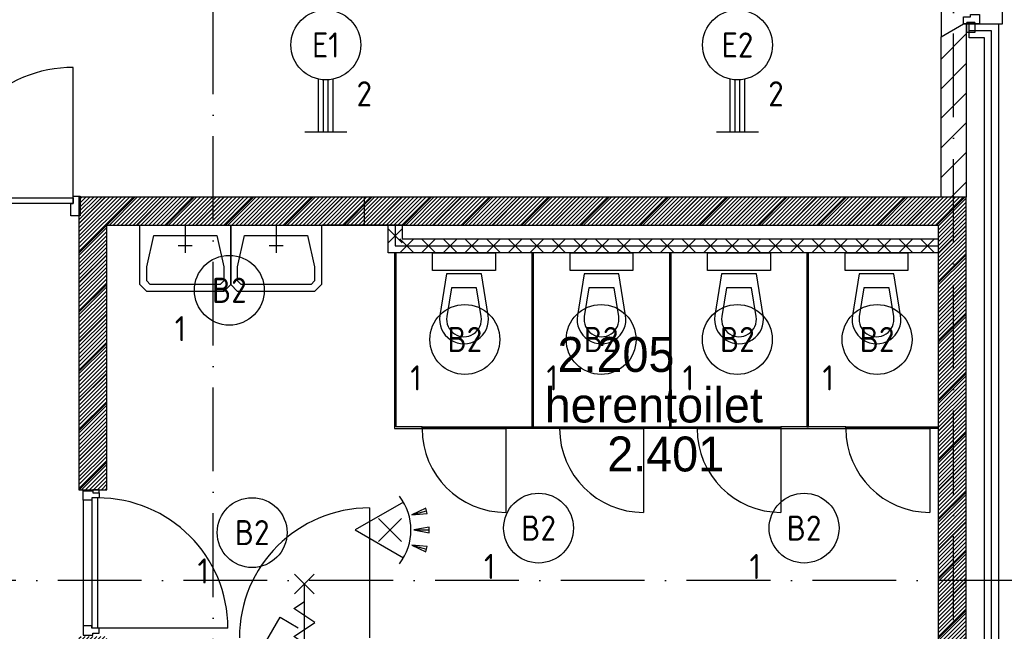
# Model space of a CAD drawing. Header units: millimetres. Extents: x 89505 to 240707, y 191 to 84291.
# Tile 14 of 50: x 133222 to 140268, y 50299 to 54678. Entities that reach past the tile are written whole.
import ezdxf
from ezdxf.enums import TextEntityAlignment as Align

# ---------------------------------------------------------------- set-up
doc = ezdxf.new("R2010")
doc.units = ezdxf.units.MM
doc.header["$LTSCALE"] = 100
doc.linetypes.add('DASHDOT', pattern=[9, 6, -1.5, 0, -1.5])
doc.layers.get('0').update_dxf_attribs({"linetype": 'CONTINUOUS'})
for name, color, linetype in [('AL$7----_STRAMIEN', 1, 'DASHDOT'), ('AL21----_BUITENWAND', 4, 'CONTINUOUS'), ('AL28----_KONSTRUKTIE', 3, 'CONTINUOUS'), ('AL31----_BUITENKOZ', 7, 'CONTINUOUS'), ('AL32----_DRAAIRICHTING', 1, 'CONTINUOUS'), ('ALL-----_REFLIJNEN', 8, 'CONTINUOUS'), ('ALXA3---_VOLZWART', 14, 'CONTINUOUS'), ('ALXAA---_GEWBETON', 12, 'CONTINUOUS'), ('ALXAB---_PREFABBETON', 1, 'CONTINUOUS'), ('BOUW', 8, 'CONTINUOUS'), ('EB63101-_ATTRIB', 2, 'CONTINUOUS'), ('EL63101-_LICHT-ARM', 3, 'CONTINUOUS'), ('EL63102-_LICHT-SCH', 3, 'CONTINUOUS'), ('EL6521--_BEWAKING', 3, 'CONTINUOUS')]:
    doc.layers.add(name, color=color, linetype=linetype)
doc.styles.add('1_8', font='ISO', dxfattribs={"height": 1.8})
doc.styles.add('BURO-025', font='BUROFONT.shx', dxfattribs={"height": 250})

# ---------------------------------------------------------------- blocks, each defined once
blk = doc.blocks.new('EJ3T20')
at = {"color": 0}
for p, q in [((-6.25, -1.5), (-6.25, 1.5)), ((6.25, -1.5), (6.25, 1.5)), ((-6.25, 0.525), (-2.444, 0.525)), ((-6.25, 0.175), (-2.494, 0.175)), ((2.444, 0.525), (6.25, 0.525)), ((2.494, 0.175), (6.25, 0.175)), ((-6.25, -0.175), (-2.494, -0.175)), ((-6.25, -0.525), (-2.444, -0.525)), ((2.444, -0.525), (6.25, -0.525)), ((2.494, -0.175), (6.25, -0.175))]:
    blk.add_line(p, q, dxfattribs=at)
blk.add_circle((0, 0), 2.5, dxfattribs=at)
at = {"color": 6, "style": '1_8'}
for tag, flags, p in [('SCHAK', 8, (3.5, 2.75)), ('A_CODE', 8, (0, 0)), ('GROEP', 8, (-3.5, -2.75)), ('KAST', 9, (3.5, -2.75))]:
    blk.add_attdef(tag, text='', height=1.8, dxfattribs=dict(at, flags=flags)).set_placement(p, align=Align.MIDDLE)
blk = doc.blocks.new('ES3G00')
blk.add_circle((0, 0), 2.5)
at = {"color": 6, "style": '1_8'}
for tag, flags, p in [('SCHAK', 8, (3.5, 2.75)), ('A_CODE', 8, (0, 0)), ('GROEP', 8, (-3.5, -2.75)), ('KAST', 9, (3.5, -2.75))]:
    blk.add_attdef(tag, text='', height=1.8, dxfattribs=dict(at, flags=flags)).set_placement(p, align=Align.MIDDLE)
blk = doc.blocks.new('ES652116')
for p, q in [((-0.813, -0.813), (0.813, 0.813)), ((0.813, -0.813), (-0.813, 0.813)), ((1.557, 1.087), (2.619, 1.372)), ((1.7, 0), (2.8, 0)), ((1.557, -1.087), (2.619, -1.372))]:
    blk.add_line(p, q)
blk.add_lwpolyline([(0.964, 2), (-2.5, 0), (0.964, -2)])
for points in [[(2.671, 1.179), (2.568, 1.565), (1.557, 1.087)], [(2.8, -0.2), (2.8, 0.2), (1.7, 0)], [(2.568, -1.565), (2.671, -1.179), (1.557, -1.087)]]:
    blk.add_lwpolyline(points, close=True)
blk.add_arc((-2.5, 0), 4, 322.81924, 37.18076)
at = {"style": '1_8'}
for tag, flags, p in [('SCHAK', 8, (3, 5.5)), ('KAST', 9, (-3, 0.5)), ('M_CODE', 9, (0, 0)), ('DOEL', 9, (-3, -2)), ('GROEP', 9, (-3, -4.5))]:
    blk.add_attdef(tag, text='', height=1.8, dxfattribs=dict(at, flags=flags)).set_placement(p, align=Align.MIDDLE_CENTER)
at = {"style": '1_8', "flags": 8}
blk.add_attdef('CODE', text='', height=1.8, dxfattribs=at).set_placement((0, 0), align=Align.MIDDLE)
blk = doc.blocks.new('ES3S1')
blk.add_lwpolyline([(0.575, 0.996), (2.309, 4), (3.608, 3.25)])
blk.add_circle((0, 0), 1.15)
at = {"style": '1_8'}
for tag, flags, p in [('SCHAK', 8, (3, 5.5)), ('KAST', 9, (-3, 0.5)), ('M_CODE', 9, (0, 0)), ('DOEL', 9, (-3, -2)), ('GROEP', 9, (-3, -4.5))]:
    blk.add_attdef(tag, text='', height=1.8, dxfattribs=dict(at, flags=flags)).set_placement(p, align=Align.MIDDLE_CENTER)

msp = doc.modelspace()

# ---------------------------------------------------------------- hatches: boundary and pattern name
at = {"layer": 'ALXAA---_GEWBETON'}
h = msp.add_hatch(dxfattribs=at)
h.set_pattern_fill('GEWPBET', color=8, scale=100, angle=45, style=0)
h.set_pattern_definition([(45, (71458.001, 72233.765), (-14.1421356, 14.1421356), [])])
h.paths.add_polyline_path([(133845.1, 45708.5), (133845.1, 45518.5), (133645.1, 45518.5), (133645.1, 45908.5), (133845.1, 45908.5), (133845.1, 45908.5), (135945.1, 45908.5), (135945.1, 44008.4), (136045.1, 44008.4), (136045.1, 43808.4), (135745.1, 43808.4), (133645.1, 43808.4), (133645.1, 44518.5), (133845.1, 44518.5), (133845.1, 44008.4), (135745.1, 44008.4), (135745.1, 45708.5)])
h.paths.add_polyline_path([(133845.1, 48813), (133645.1, 48813), (133645.1, 46962.7), (133845.1, 46962.7)])
h.paths.add_polyline_path([(133845.1, 49863), (133645.1, 49863), (133645.1, 50262.9), (133845.1, 50262.9)])
h.paths.add_polyline_path([(139695.1, 43808.4), (139995.1, 43808.4), (139995.1, 53408.4), (133645.1, 53408.4), (133645.1, 51312.9), (133845.1, 51312.9), (133845.1, 53208.4), (139795.1, 53208.4), (139795.1, 44008.4), (139695.1, 44008.4)])

# ---------------------------------------------------------------- linework, layer by layer
at = {"layer": 'AL$7----_STRAMIEN', "color": 1}
for points in [[(134605.1, 23541.8), (134605.1, 76515.8)], [(139905.1, 7174.9), (139905.1, 61763.4)], [(239405.1, 50663.4), (89505, 50663.4)]]:
    msp.add_lwpolyline(points, dxfattribs=at)
at = {"layer": 'AL21----_BUITENWAND', "color": 8}
for p, q in [((140015.1, 54648.4), (140225.1, 54648.4)), ((140015.1, 54548.4), (140015.1, 54648.4)), ((140225.1, 54648.4), (140225.1, 41278.4)), ((140125.1, 54548.4), (140015.1, 54548.4)), ((140125.1, 41378.4), (140125.1, 54548.4))]:
    msp.add_line(p, q, dxfattribs=at)
at = {"layer": 'AL28----_KONSTRUKTIE', "color": 8, "linetype": 'Continuous'}
for p, q in [((139815.1, 54556), (139975.1, 54648.4)), ((139975.1, 54648.4), (139995.1, 54648.4)), ((139995.1, 54648.4), (139995.1, 53408.4)), ((139815.1, 53408.4), (139815.1, 54556))]:
    msp.add_line(p, q, dxfattribs=at)
at = {"layer": 'AL28----_KONSTRUKTIE', "color": 8}
msp.add_lwpolyline([(139695.1, 43808.4), (139995.1, 43808.4), (139995.1, 53408.4), (133645.1, 53408.4), (133645.1, 51312.9), (133845.1, 51312.9), (133845.1, 53208.4), (139795.1, 53208.4), (139795.1, 44008.4), (139695.1, 44008.4)], close=True, dxfattribs=at)
at = {"layer": 'AL31----_BUITENKOZ', "color": 8}
for points in [[(139975.1, 55678.4), (139815.1, 55770.8), (139815.1, 54556), (139975.1, 54648.4), (140255.1, 54648.4), (140255.1, 55678.4)], [(140000.1, 54658.4), (140056.1, 54658.4), (140056.1, 54587.4), (140000.1, 54587.4)]]:
    msp.add_lwpolyline(points, close=True, dxfattribs=at)
at = {"layer": 'AL31----_BUITENKOZ', "color": 8, "linetype": 'Continuous'}
msp.add_lwpolyline([(139975.1, 54698.4), (139975.1, 54698.4), (140026.1, 54698.4), (140026.1, 54715.4), (140089.1, 54715.4), (140089.1, 54715.4), (140089.1, 54715.4), (140089.1, 54715.4), (140089.1, 54715.4), (140089.1, 54648.4), (140056.1, 54648.4), (140056.1, 54658.4), (140000.1, 54658.4), (140000.1, 54648.4), (140000.1, 54648.4), (139975.1, 54648.4)], close=True, dxfattribs=at)
at = {"layer": 'AL32----_DRAAIRICHTING', "color": 8}
msp.add_lwpolyline([(133605.1, 53403), (133605.1, 54337, 0.414214), (132671.1, 53403, 0.414214)], format="xyb", dxfattribs=at)
at = {"layer": 'ALL-----_REFLIJNEN', "color": 8, "linetype": 'Continuous'}
for p, q in [((140175.1, 54598.4), (140015.1, 54598.4)), ((140175.1, 41328.4), (140175.1, 54598.4))]:
    msp.add_line(p, q, dxfattribs=at)
at = {"layer": 'ALXA3---_VOLZWART', "color": 8}
for p, q in [((140175.1, 54598.4), (140015.1, 54598.4)), ((140175.1, 41328.4), (140175.1, 54598.4))]:
    msp.add_line(p, q, dxfattribs=at)
at = {"layer": 'ALXAA---_GEWBETON', "color": 8}
for p, q in [((133605.1, 53414), (133655.1, 53414)), ((133605.1, 53363), (133605.1, 53414)), ((133655.1, 53414), (133655.1, 53275)), ((133588.1, 53275), (133588.1, 53363)), ((133588.1, 53363), (133605.1, 53363)), ((133833.5, 53408.4), (133645.1, 53220)), ((134045.7, 53408.4), (133845.7, 53208.4)), ((134257.8, 53408.4), (134057.8, 53208.4)), ((134469.9, 53408.4), (134269.9, 53208.4)), ((134682.1, 53408.4), (134482.1, 53208.4)), ((134894.2, 53408.4), (134694.2, 53208.4)), ((135106.3, 53408.4), (134906.3, 53208.4)), ((135318.4, 53408.4), (135118.4, 53208.4)), ((135530.6, 53408.4), (135330.6, 53208.4)), ((135742.7, 53408.4), (135542.7, 53208.4)), ((135686, 53408.4), (135686, 53208.4)), ((135954.8, 53408.4), (135754.8, 53208.4)), ((133655.1, 53275), (133588.1, 53275)), ((133845.1, 53207.9), (133645.1, 53007.9)), ((134731.4, 53208.4), (135381.4, 53208.4)), ((134731.4, 52908.4), (134731.4, 53208.4)), ((135381.4, 53208.4), (135381.4, 52908.4)), ((135686, 53208.4), (135386, 53208.4)), ((135986, 53208.4), (135686, 53208.4)), ((135859.1, 53208.4), (135959.1, 53208.4)), ((135859.1, 53008.4), (135859.1, 53208.4)), ((135909.1, 53208.4), (135909.1, 53058.4)), ((135959.1, 53208.4), (135959.1, 53108.4)), ((134781.4, 52908.4), (134831.4, 53133.4)), ((134831.4, 53133.4), (135281.4, 53133.4)), ((135281.4, 53133.4), (135331.4, 52908.4)), ((135959.1, 53180.8), (135859.1, 53080.8)), ((135959.1, 53080.8), (135859.1, 53180.8)), ((135942, 53108.4), (136042, 53008.4)), ((136042, 53108.4), (135942, 53008.4)), ((133845.1, 52995.7), (133645.1, 52795.7)), ((135915.6, 53007.4), (135902.6, 53007.4)), ((135902.6, 53007.4), (135902.6, 51750.9)), ((135915.6, 51763.9), (135915.6, 53007.4)), ((134731.4, 52783.4), (134731.4, 52908.4)), ((134781.4, 52808.4), (134781.4, 52908.4)), ((135331.4, 52908.4), (135331.4, 52808.4)), ((135381.4, 52908.4), (135381.4, 52783.4)), ((133845.1, 52783.6), (133645.1, 52583.6)), ((134781.4, 52733.4), (134731.4, 52783.4)), ((134806.4, 52783.4), (134781.4, 52808.4)), ((135306.4, 52783.4), (134806.4, 52783.4)), ((135331.4, 52808.4), (135306.4, 52783.4)), ((135381.4, 52783.4), (135331.4, 52733.4)), ((135331.4, 52733.4), (134781.4, 52733.4)), ((133845.1, 52571.5), (133645.1, 52371.5)), ((133845.1, 52359.3), (133645.1, 52159.3)), ((133845.1, 52147.2), (133645.1, 51947.2)), ((133845.1, 51935.1), (133645.1, 51735.1)), ((133845.1, 51722.9), (133645.1, 51522.9)), ((135902.6, 51750.9), (136101.1, 51750.9)), ((136101.1, 51763.9), (135915.6, 51763.9)), ((136101.1, 51750.9), (136101.1, 51763.9)), ((136101.1, 51750.9), (136101.1, 51763.9)), ((133845.1, 51510.8), (133647.2, 51312.9))]:
    msp.add_line(p, q, dxfattribs=at)
msp.add_lwpolyline([(132671.1, 53363), (132671.1, 53403), (133605.1, 53403), (133605.1, 53363)], close=True, dxfattribs=at)
for points in [[(134731.4, 53208.4), (134731.4, 52908.4), (134731.4, 52783.4), (134681.4, 52733.4), (134131.4, 52733.4), (134081.4, 52783.4), (134081.4, 52908.4), (134081.4, 53208.4), (134731.4, 53208.4)], [(134406.4, 53208.4), (134406.4, 53008.4)], [(135056.4, 53208.4), (135056.4, 53008.4)], [(134631.4, 53133.4), (134681.4, 52908.4), (134681.4, 52808.4), (134656.4, 52783.4), (134156.4, 52783.4), (134131.4, 52808.4), (134131.4, 52908.4), (134181.4, 53133.4), (134631.4, 53133.4)], [(134456.4, 53058.4), (134356.4, 53058.4)], [(135106.4, 53058.4), (135006.4, 53058.4)], [(133789.1, 51289.9), (133789.1, 51254.9), (133738.1, 51254.9), (133738.1, 51237.9), (133675.1, 51237.9), (133675.1, 51304.9), (133745.1, 51304.9), (133745.1, 51289.9), (133789.1, 51289.9)], [(133789.1, 51289.9), (133789.1, 51312.9), (133745.1, 51312.9), (133745.1, 51289.9)], [(133675.1, 51237.9), (133675.1, 50337.9)], [(133738.1, 51254.9), (133738.1, 50320.9)], [(133778.1, 51254.9), (133778.1, 50320.9)], [(135724.1, 51182.9), (135724.1, 50252.9)], [(135189.1, 50567.9), (135329.1, 50707.9)], [(135329.1, 50567.9), (135189.1, 50707.9)], [(135259.1, 49787.9), (135259.1, 50637.9)], [(135259.1, 50312.9), (135334.1, 50362.9), (135184.1, 50462.9), (135259.1, 50512.9)], [(133789.1, 50285.9), (133789.1, 50320.9), (133738.1, 50320.9), (133738.1, 50337.9), (133675.1, 50337.9), (133675.1, 50270.9), (133745.1, 50270.9), (133745.1, 50285.9), (133789.1, 50285.9)], [(134712.1, 50320.9), (133778.1, 50320.9)], [(135259.1, 50112.9), (135334.1, 50162.9), (135184.1, 50262.9), (135259.1, 50312.9)]]:
    msp.add_lwpolyline(points, dxfattribs=at)
for centre, radius, start, end in [((133778.1, 50320.9), 934, 0, 90), ((135724.1, 50252.9), 930, 90, 180)]:
    msp.add_arc(centre, radius, start, end, dxfattribs=at)
at = {"layer": 'ALXAB---_PREFABBETON', "color": 8}
for p, q in [((139815.1, 54396.6), (139995.1, 54576.6)), ((139815.1, 54184.5), (139995.1, 54364.5)), ((139815.1, 53972.4), (139995.1, 54152.4)), ((139815.1, 53760.2), (139995.1, 53940.2)), ((139815.1, 53548.1), (139995.1, 53728.1)), ((139887.6, 53408.4), (139995.1, 53516)), ((136167, 53408.4), (135967, 53208.4)), ((136379.1, 53408.4), (136179.1, 53208.4)), ((136591.2, 53408.4), (136391.2, 53208.4)), ((136803.4, 53408.4), (136603.4, 53208.4)), ((137015.5, 53408.4), (136815.5, 53208.4)), ((137227.6, 53408.4), (137027.6, 53208.4)), ((137439.8, 53408.4), (137239.8, 53208.4)), ((137651.9, 53408.4), (137451.9, 53208.4)), ((137864, 53408.4), (137664, 53208.4)), ((138076.2, 53408.4), (137876.2, 53208.4)), ((138288.3, 53408.4), (138088.3, 53208.4)), ((138500.4, 53408.4), (138300.4, 53208.4)), ((138712.6, 53408.4), (138512.6, 53208.4)), ((138924.7, 53408.4), (138724.7, 53208.4)), ((139136.8, 53408.4), (138936.8, 53208.4)), ((139349, 53408.4), (139149, 53208.4)), ((139561.1, 53408.4), (139361.1, 53208.4)), ((139773.2, 53408.4), (139573.2, 53208.4)), ((139985.4, 53408.4), (139785.4, 53208.4)), ((139995.1, 53408.4), (139815.1, 53408.4)), ((139995.1, 53206), (139795.1, 53006)), ((135909.1, 53058.4), (139795.1, 53058.4)), ((135959.1, 53108.4), (139795.1, 53108.4)), ((136097.2, 53108.4), (136197.2, 53008.4)), ((136197.2, 53108.4), (136097.2, 53008.4)), ((136252.4, 53108.4), (136352.4, 53008.4)), ((136352.4, 53108.4), (136252.4, 53008.4)), ((136407.7, 53108.4), (136507.7, 53008.4)), ((136507.7, 53108.4), (136407.7, 53008.4)), ((136562.9, 53108.4), (136662.9, 53008.4)), ((136662.9, 53108.4), (136562.9, 53008.4)), ((136718.1, 53108.4), (136818.1, 53008.4)), ((136818.1, 53108.4), (136718.1, 53008.4)), ((136873.4, 53108.4), (136973.4, 53008.4)), ((136973.4, 53108.4), (136873.4, 53008.4)), ((137028.6, 53108.4), (137128.6, 53008.4)), ((137128.6, 53108.4), (137028.6, 53008.4)), ((137183.8, 53108.4), (137283.8, 53008.4)), ((137283.8, 53108.4), (137183.8, 53008.4)), ((137339.1, 53108.4), (137439.1, 53008.4)), ((137439.1, 53108.4), (137339.1, 53008.4)), ((137494.3, 53108.4), (137594.3, 53008.4)), ((137594.3, 53108.4), (137494.3, 53008.4)), ((137649.5, 53108.4), (137749.5, 53008.4)), ((137749.5, 53108.4), (137649.5, 53008.4)), ((137804.7, 53108.4), (137904.7, 53008.4)), ((137904.7, 53108.4), (137804.7, 53008.4)), ((137960, 53108.4), (138060, 53008.4)), ((138060, 53108.4), (137960, 53008.4)), ((138115.2, 53108.4), (138215.2, 53008.4)), ((138215.2, 53108.4), (138115.2, 53008.4)), ((138270.4, 53108.4), (138370.4, 53008.4)), ((138370.4, 53108.4), (138270.4, 53008.4)), ((138425.7, 53108.4), (138525.7, 53008.4)), ((138525.7, 53108.4), (138425.7, 53008.4)), ((138580.9, 53108.4), (138680.9, 53008.4)), ((138680.9, 53108.4), (138580.9, 53008.4)), ((138736.1, 53108.4), (138836.1, 53008.4)), ((138836.1, 53108.4), (138736.1, 53008.4)), ((138891.4, 53108.4), (138991.4, 53008.4)), ((138991.4, 53108.4), (138891.4, 53008.4)), ((139046.6, 53108.4), (139146.6, 53008.4)), ((139146.6, 53108.4), (139046.6, 53008.4)), ((139201.8, 53108.4), (139301.8, 53008.4)), ((139301.8, 53108.4), (139201.8, 53008.4)), ((139357.1, 53108.4), (139457.1, 53008.4)), ((139457.1, 53108.4), (139357.1, 53008.4)), ((139512.3, 53108.4), (139612.3, 53008.4)), ((139612.3, 53108.4), (139512.3, 53008.4)), ((139667.5, 53108.4), (139767.5, 53008.4)), ((139767.5, 53108.4), (139667.5, 53008.4)), ((139795.1, 53108.4), (139795.1, 53008.4)), ((139795.1, 53008.4), (135859.1, 53008.4)), ((136899.6, 53007.4), (136886.6, 53007.4)), ((136886.6, 53007.4), (136886.6, 51763.9)), ((136899.6, 51763.9), (136899.6, 53007.4)), ((137883.6, 53007.4), (137870.6, 53007.4)), ((137870.6, 53007.4), (137870.6, 51763.9)), ((137883.6, 51763.9), (137883.6, 53007.4)), ((138867.6, 53007.4), (138854.6, 53007.4)), ((138854.6, 53007.4), (138854.6, 51763.9)), ((138867.6, 51763.9), (138867.6, 53007.4)), ((139995.1, 52993.9), (139795.1, 52793.9)), ((139995.1, 52781.8), (139795.1, 52581.8)), ((136226.1, 52608.4), (136226.1, 52608.4)), ((137210.1, 52608.4), (137210.1, 52608.4)), ((138194.1, 52608.4), (138194.1, 52608.4)), ((139178.1, 52608.4), (139178.1, 52608.4)), ((139995.1, 52569.6), (139795.1, 52369.6)), ((136351.1, 52433.4), (136351.1, 52433.4)), ((137335.1, 52433.4), (137335.1, 52433.4)), ((138319.1, 52433.4), (138319.1, 52433.4)), ((139303.1, 52433.4), (139303.1, 52433.4)), ((139995.1, 52357.5), (139795.1, 52157.5)), ((139995.1, 52145.4), (139795.1, 51945.4)), ((139995.1, 51933.2), (139795.1, 51733.2)), ((136101.1, 51763.9), (136701.1, 51763.9)), ((136101.1, 51750.9), (136701.1, 51750.9)), ((136701.1, 51750.9), (136101.1, 51750.9)), ((136701.1, 51763.9), (137085.1, 51763.9)), ((136701.1, 51750.9), (136701.1, 51763.9)), ((136701.1, 51763.9), (136701.1, 51750.9)), ((137085.1, 51750.9), (136701.1, 51750.9)), ((136701.1, 51750.9), (136701.1, 51150.9)), ((136886.6, 51763.9), (136899.6, 51763.9)), ((137085.1, 51750.9), (137085.1, 51763.9)), ((137085.1, 51763.9), (137685.1, 51763.9)), ((137085.1, 51763.9), (137085.1, 51750.9)), ((137085.1, 51750.9), (137685.1, 51750.9)), ((137685.1, 51750.9), (137085.1, 51750.9)), ((137685.1, 51763.9), (138069.1, 51763.9)), ((137685.1, 51763.9), (137685.1, 51750.9)), ((137685.1, 51750.9), (137685.1, 51763.9)), ((138069.1, 51750.9), (137685.1, 51750.9)), ((137685.1, 51750.9), (137685.1, 51150.9)), ((137870.6, 51763.9), (137883.6, 51763.9)), ((138069.1, 51763.9), (138069.1, 51750.9)), ((138069.1, 51750.9), (138069.1, 51763.9)), ((138069.1, 51763.9), (138669.1, 51763.9)), ((138069.1, 51750.9), (138669.1, 51750.9)), ((138669.1, 51750.9), (138069.1, 51750.9)), ((138669.1, 51763.9), (138669.1, 51750.9)), ((139134.1, 51763.9), (138669.1, 51763.9)), ((138669.1, 51763.9), (138669.1, 51750.9)), ((138669.1, 51750.9), (139134.1, 51750.9)), ((138669.1, 51750.9), (138669.1, 51150.9)), ((138854.6, 51763.9), (138867.6, 51763.9)), ((139134.1, 51750.9), (139134.1, 51763.9)), ((139134.1, 51750.9), (139134.1, 51763.9)), ((139134.1, 51763.9), (139734.1, 51763.9)), ((139134.1, 51750.9), (139734.1, 51750.9)), ((139734.1, 51750.9), (139134.1, 51750.9)), ((139734.1, 51763.9), (139734.1, 51750.9)), ((139734.1, 51750.9), (139734.1, 51763.9)), ((139734.1, 51763.9), (139794.1, 51763.9)), ((139734.1, 51750.9), (139734.1, 51150.9)), ((139794.1, 51750.9), (139734.1, 51750.9)), ((139794.1, 51763.9), (139794.1, 51750.9)), ((139995.1, 51721.1), (139795.1, 51521.1)), ((139995.1, 51509), (139795.1, 51309)), ((139995.1, 51296.8), (139795.1, 51096.8)), ((139995.1, 51084.7), (139795.1, 50884.7)), ((139995.1, 50872.6), (139795.1, 50672.6)), ((139995.1, 50660.5), (139795.1, 50460.5)), ((139995.1, 50448.3), (139795.1, 50248.3))]:
    msp.add_line(p, q, dxfattribs=at)
for points in [[(136626.1, 53008.4), (136626.1, 52883.4), (136176.1, 52883.4), (136176.1, 53008.4), (136626.1, 53008.4)], [(137610.1, 53008.4), (137610.1, 52883.4), (137160.1, 52883.4), (137160.1, 53008.4), (137610.1, 53008.4)], [(138594.1, 53008.4), (138594.1, 52883.4), (138144.1, 52883.4), (138144.1, 53008.4), (138594.1, 53008.4)], [(139578.1, 53008.4), (139578.1, 52883.4), (139128.1, 52883.4), (139128.1, 53008.4), (139578.1, 53008.4)]]:
    msp.add_lwpolyline(points, dxfattribs=at)
for points in [[(136573.9, 52561.2), (136526.1, 52858.4), (136276.1, 52858.4), (136228.3, 52561.2, 1.173599)], [(137557.9, 52561.2), (137510.1, 52858.4), (137260.1, 52858.4), (137212.3, 52561.2, 1.173599)], [(138541.9, 52561.2), (138494.1, 52858.4), (138244.1, 52858.4), (138196.3, 52561.2, 1.173599)], [(139525.9, 52561.2), (139478.1, 52858.4), (139228.1, 52858.4), (139180.3, 52561.2, 1.173599)], [(136524.5, 52553.2), (136491.6, 52758.4), (136310.7, 52758.4), (136277.7, 52553.2, 1.173599)], [(137508.5, 52553.2), (137475.6, 52758.4), (137294.7, 52758.4), (137261.7, 52553.2, 1.173599)], [(138492.5, 52553.2), (138459.6, 52758.4), (138278.7, 52758.4), (138245.7, 52553.2, 1.173599)], [(139476.5, 52553.2), (139443.6, 52758.4), (139262.7, 52758.4), (139229.7, 52553.2, 1.173599)]]:
    msp.add_lwpolyline(points, format="xyb", close=True, dxfattribs=at)
for centre in [(136701.1, 51750.9), (137685.1, 51750.9), (138669.1, 51750.9), (139734.1, 51750.9)]:
    msp.add_arc(centre, 600, 180, 270, dxfattribs=at)

# ---------------------------------------------------------------- block references
at = {"layer": 'EL63101-_LICHT-ARM'}
ref = msp.add_blockref('EJ3T20', (135412.4, 54497.5, 3500), dxfattribs=dict(at, xscale=100, yscale=100, zscale=100, rotation=90))
ref.add_attrib('A_CODE', 'E1', dxfattribs={"layer": 'EB63101-_ATTRIB', "color": 1, "height": 180, "style": '1_8', "flags": 8}).set_placement((135412.4, 54497.5, 3500), align=Align.MIDDLE)
ref.add_attrib('GROEP', '2', dxfattribs={"layer": 'EB63101-_ATTRIB', "color": 1, "height": 180, "style": '1_8', "flags": 8}).set_placement((135687.4, 54147.5, 3500), align=Align.MIDDLE)
ref = msp.add_blockref('EJ3T20', (138358.4, 54497.5, 3500), dxfattribs=dict(at, xscale=100, yscale=100, zscale=100, rotation=90))
ref.add_attrib('A_CODE', 'E2', dxfattribs={"layer": 'EB63101-_ATTRIB', "color": 1, "height": 180, "style": '1_8', "flags": 8}).set_placement((138358.4, 54497.5, 3500), align=Align.MIDDLE)
ref.add_attrib('GROEP', '2', dxfattribs={"layer": 'EB63101-_ATTRIB', "color": 1, "height": 180, "style": '1_8', "flags": 8}).set_placement((138633.4, 54147.5, 3500), align=Align.MIDDLE)
ref = msp.add_blockref('ES3G00', (134721.6, 52741.1, 3900), dxfattribs=dict(at, xscale=100, yscale=100, zscale=100))
ref.add_attrib('A_CODE', 'B2', dxfattribs={"layer": 'EB63101-_ATTRIB', "color": 1, "height": 180, "style": '1_8', "flags": 8}).set_placement((134721.6, 52741.1, 3900), align=Align.MIDDLE)
ref.add_attrib('GROEP', '1', dxfattribs={"layer": 'EB63101-_ATTRIB', "color": 1, "height": 180, "style": '1_8', "flags": 8}).set_placement((134371.6, 52466.1, 3900), align=Align.MIDDLE)
ref = msp.add_blockref('ES3G00', (136407.2, 52388.8, 3900), dxfattribs=dict(at, xscale=100, yscale=100, zscale=100))
ref.add_attrib('A_CODE', 'B2', dxfattribs={"layer": 'EB63101-_ATTRIB', "color": 1, "height": 180, "style": '1_8', "flags": 8}).set_placement((136407.2, 52388.8, 3900), align=Align.MIDDLE)
ref.add_attrib('GROEP', '1', dxfattribs={"layer": 'EB63101-_ATTRIB', "color": 1, "height": 180, "style": '1_8', "flags": 8}).set_placement((136057.2, 52113.8, 3900), align=Align.MIDDLE)
ref = msp.add_blockref('ES3G00', (137382.2, 52388.8, 3900), dxfattribs=dict(at, xscale=100, yscale=100, zscale=100))
ref.add_attrib('A_CODE', 'B2', dxfattribs={"layer": 'EB63101-_ATTRIB', "color": 1, "height": 180, "style": '1_8', "flags": 8}).set_placement((137382.2, 52388.8, 3900), align=Align.MIDDLE)
ref.add_attrib('GROEP', '1', dxfattribs={"layer": 'EB63101-_ATTRIB', "color": 1, "height": 180, "style": '1_8', "flags": 8}).set_placement((137032.2, 52113.8, 3900), align=Align.MIDDLE)
ref = msp.add_blockref('ES3G00', (138357.2, 52388.8, 3900), dxfattribs=dict(at, xscale=100, yscale=100, zscale=100))
ref.add_attrib('A_CODE', 'B2', dxfattribs={"layer": 'EB63101-_ATTRIB', "color": 1, "height": 180, "style": '1_8', "flags": 8}).set_placement((138357.2, 52388.8, 3900), align=Align.MIDDLE)
ref.add_attrib('GROEP', '1', dxfattribs={"layer": 'EB63101-_ATTRIB', "color": 1, "height": 180, "style": '1_8', "flags": 8}).set_placement((138007.2, 52113.8, 3900), align=Align.MIDDLE)
ref = msp.add_blockref('ES3G00', (139357.2, 52388.8, 3900), dxfattribs=dict(at, xscale=100, yscale=100, zscale=100))
ref.add_attrib('A_CODE', 'B2', dxfattribs={"layer": 'EB63101-_ATTRIB', "color": 1, "height": 180, "style": '1_8', "flags": 8}).set_placement((139357.2, 52388.8, 3900), align=Align.MIDDLE)
ref.add_attrib('GROEP', '1', dxfattribs={"layer": 'EB63101-_ATTRIB', "color": 1, "height": 180, "style": '1_8', "flags": 8}).set_placement((139007.2, 52113.8, 3900), align=Align.MIDDLE)
ref = msp.add_blockref('ES3G00', (134884.8, 51006.2, 3900), dxfattribs=dict(at, xscale=100, yscale=100, zscale=100))
ref.add_attrib('A_CODE', 'B2', dxfattribs={"layer": 'EB63101-_ATTRIB', "color": 1, "height": 180, "style": '1_8', "flags": 8}).set_placement((134884.8, 51006.2, 3900), align=Align.MIDDLE)
ref.add_attrib('GROEP', '1', dxfattribs={"layer": 'EB63101-_ATTRIB', "color": 1, "height": 180, "style": '1_8', "flags": 8}).set_placement((134534.8, 50731.2, 3900), align=Align.MIDDLE)
ref = msp.add_blockref('ES3G00', (136934.8, 51038.5, 3900), dxfattribs=dict(at, xscale=100, yscale=100, zscale=100))
ref.add_attrib('A_CODE', 'B2', dxfattribs={"layer": 'EB63101-_ATTRIB', "color": 1, "height": 180, "style": '1_8', "flags": 8}).set_placement((136934.8, 51038.5, 3900), align=Align.MIDDLE)
ref.add_attrib('GROEP', '1', dxfattribs={"layer": 'EB63101-_ATTRIB', "color": 1, "height": 180, "style": '1_8', "flags": 8}).set_placement((136584.8, 50763.5, 3900), align=Align.MIDDLE)
ref = msp.add_blockref('ES3G00', (138834.8, 51038.5, 3900), dxfattribs=dict(at, xscale=100, yscale=100, zscale=100))
ref.add_attrib('A_CODE', 'B2', dxfattribs={"layer": 'EB63101-_ATTRIB', "color": 1, "height": 180, "style": '1_8', "flags": 8}).set_placement((138834.8, 51038.5, 3900), align=Align.MIDDLE)
ref.add_attrib('GROEP', '1', dxfattribs={"layer": 'EB63101-_ATTRIB', "color": 1, "height": 180, "style": '1_8', "flags": 8}).set_placement((138484.8, 50763.5, 3900), align=Align.MIDDLE)
at = {"layer": 'EL63102-_LICHT-SCH', "xscale": 100, "yscale": 100, "zscale": 100}
msp.add_blockref('ES3S1', (134854.2, 50000.1, 1050), dxfattribs=at)
at = {"layer": 'EL6521--_BEWAKING', "xscale": 100, "yscale": 100, "zscale": 100}
msp.add_blockref('ES652116', (135871.5, 51024.9, 2600), dxfattribs=at)

# ---------------------------------------------------------------- texts
at = {"layer": 'BOUW', "style": 'BURO-025'}
for s, p in [('2.205', (137070.5, 52156.6)), ('herentoilet', (136978.6, 51794.6)), ('2.401', (137426.1, 51444))]:
    msp.add_text(s, height=250, dxfattribs=at).set_placement(p)

doc.saveas('drawing.dxf')
